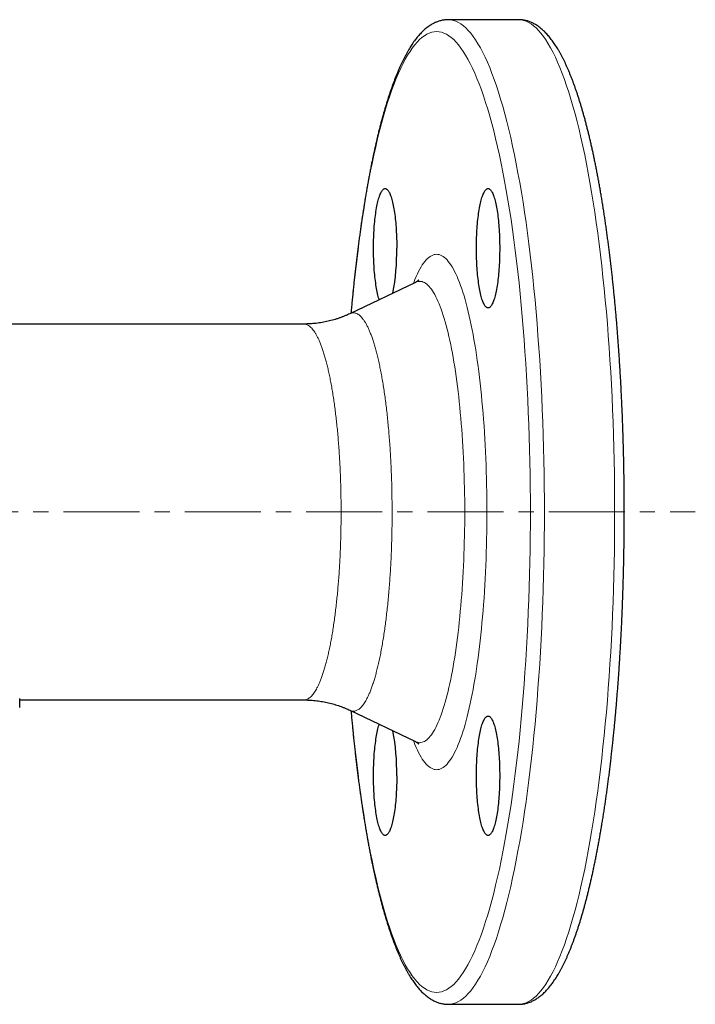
# Model space of a CAD drawing. Header units: millimetres. Extents: x 64 to 523, y 12 to 398.
# Tile 2 of 4: x 198 to 312, y 12 to 177. Entities that reach past the tile are written whole.
import ezdxf

# ---------------------------------------------------------------- set-up
doc = ezdxf.new("R2010")
doc.units = ezdxf.units.MM
doc.linetypes.add('CENTERX2', pattern=[20.32, 12.7, -2.54, 2.54, -2.54])
doc.layers.add('FORMAT', color=7, linetype='Continuous')

msp = doc.modelspace()

# ---------------------------------------------------------------- linework, layer by layer
at = {"color": 7, "linetype": 'Continuous', "lineweight": 25}
for p, q in [((282.06, 177.18), (270.29, 177.18)), ((264.8, 133.16), (253.79, 127.91)), ((246.1, 126.18), (112.72, 126.18)), ((246.1, 126.18), (246.1, 126.18)), ((198.49, 61.94), (198.49, 63.45)), ((198.49, 63.18), (246.1, 63.18)), ((253.79, 61.44), (264.8, 56.19)), ((270.29, 12.18), (282.06, 12.18))]:
    msp.add_line(p, q, dxfattribs=at)
at = {"color": 8, "linetype": 'Continuous', "lineweight": 18, "flags": 128}
for points in [[(270.29, 177.18), (270.29, 177.18), (270.71, 177.15), (271.13, 177.06), (271.55, 176.92), (271.97, 176.72), (272.39, 176.47), (272.81, 176.16), (273.22, 175.79), (273.63, 175.37), (274.05, 174.9), (274.45, 174.36), (274.86, 173.78), (275.26, 173.14), (275.66, 172.44), (276.06, 171.7), (276.45, 170.9), (276.83, 170.04), (277.22, 169.14), (277.6, 168.18), (277.97, 167.18), (278.34, 166.12), (278.7, 165.02), (279.05, 163.87), (279.4, 162.67), (279.75, 161.42), (280.09, 160.13), (280.42, 158.79), (280.74, 157.41), (281.06, 155.99), (281.37, 154.52), (281.67, 153.01), (281.96, 151.47), (282.25, 149.88), (282.53, 148.26), (282.8, 146.59), (283.06, 144.9), (283.31, 143.17), (283.55, 141.4), (283.79, 139.61), (284.01, 137.78), (284.23, 135.93), (284.43, 134.04), (284.63, 132.13), (284.82, 130.19), (284.99, 128.23), (285.16, 126.25), (285.31, 124.24), (285.46, 122.21), (285.6, 120.17), (285.72, 118.11), (285.83, 116.03), (285.94, 113.94), (286.03, 111.83), (286.11, 109.71), (286.18, 107.58), (286.25, 105.44), (286.29, 103.3), (286.33, 101.15), (286.36, 98.99), (286.38, 96.84), (286.38, 94.68)], [(282.06, 12.18), (282.48, 12.2), (282.9, 12.29), (283.32, 12.43), (283.74, 12.63), (284.16, 12.88), (284.58, 13.19), (284.99, 13.56), (285.4, 13.98), (285.81, 14.46), (286.22, 14.99), (286.63, 15.57), (287.03, 16.21), (287.43, 16.91), (287.83, 17.66), (288.22, 18.46), (288.6, 19.31), (288.99, 20.21), (289.36, 21.17), (289.74, 22.17), (290.11, 23.23), (290.47, 24.33), (290.82, 25.49), (291.17, 26.69), (291.52, 27.93), (291.86, 29.22), (292.19, 30.56), (292.51, 31.94), (292.83, 33.37), (293.14, 34.83), (293.44, 36.34), (293.73, 37.89), (294.02, 39.47), (294.3, 41.1), (294.57, 42.76), (294.83, 44.45), (295.08, 46.18), (295.32, 47.95), (295.56, 49.74), (295.78, 51.57), (296, 53.43), (296.2, 55.31), (296.4, 57.22), (296.58, 59.16), (296.76, 61.12), (296.93, 63.1), (297.08, 65.11), (297.23, 67.14), (297.36, 69.18), (297.49, 71.24), (297.6, 73.32), (297.71, 75.42), (297.8, 77.52), (297.88, 79.64), (297.95, 81.77), (298.01, 83.91), (298.06, 86.05), (298.1, 88.2), (298.13, 90.36), (298.15, 92.52), (298.15, 94.68), (298.15, 96.84), (298.13, 98.99), (298.1, 101.15), (298.06, 103.3), (298.01, 105.44), (297.95, 107.58), (297.88, 109.71), (297.8, 111.83), (297.71, 113.94), (297.6, 116.03), (297.49, 118.11), (297.36, 120.17), (297.23, 122.21), (297.08, 124.24), (296.93, 126.25), (296.76, 128.23), (296.58, 130.19), (296.4, 132.13), (296.2, 134.04), (296, 135.93), (295.78, 137.78), (295.56, 139.61), (295.32, 141.4), (295.08, 143.17), (294.83, 144.9), (294.57, 146.59), (294.3, 148.26), (294.02, 149.88), (293.73, 151.47), (293.44, 153.01), (293.14, 154.52), (292.83, 155.99), (292.51, 157.41), (292.19, 158.79), (291.86, 160.13), (291.52, 161.42), (291.17, 162.67), (290.82, 163.87), (290.47, 165.02), (290.11, 166.12), (289.74, 167.18), (289.36, 168.18), (288.99, 169.14), (288.6, 170.04), (288.22, 170.9), (287.83, 171.7), (287.43, 172.44), (287.03, 173.14), (286.63, 173.78), (286.22, 174.36), (285.81, 174.9), (285.4, 175.37), (284.99, 175.79), (284.58, 176.16), (284.16, 176.47), (283.74, 176.72), (283.32, 176.92), (282.9, 177.06), (282.48, 177.15), (282.06, 177.18)], [(284.03, 94.68), (284.03, 96.78), (284.01, 98.89), (283.98, 100.99), (283.95, 103.09), (283.9, 105.18), (283.84, 107.27), (283.77, 109.35), (283.69, 111.41), (283.6, 113.47), (283.5, 115.51), (283.38, 117.54), (283.26, 119.55), (283.13, 121.55), (282.99, 123.52), (282.84, 125.48), (282.67, 127.42), (282.5, 129.33), (282.32, 131.22), (282.13, 133.09), (281.93, 134.93), (281.72, 136.74), (281.5, 138.52), (281.27, 140.27), (281.03, 141.99), (280.79, 143.68), (280.53, 145.34), (280.27, 146.96), (280, 148.54), (279.72, 150.09), (279.43, 151.6), (279.14, 153.07), (278.84, 154.5), (278.53, 155.89), (278.21, 157.24), (277.89, 158.54), (277.56, 159.8), (277.22, 161.02), (276.88, 162.19), (276.53, 163.31), (276.18, 164.39), (275.82, 165.42), (275.46, 166.4), (275.09, 167.33), (274.71, 168.22), (274.34, 169.05), (273.95, 169.83), (273.57, 170.56), (273.18, 171.24), (272.79, 171.86), (272.39, 172.43), (271.99, 172.95), (271.59, 173.42), (271.19, 173.83), (270.78, 174.18), (270.38, 174.49), (269.97, 174.73), (269.56, 174.93), (269.15, 175.07), (268.74, 175.15), (268.33, 175.18), (267.92, 175.15), (267.5, 175.07), (267.09, 174.93), (266.68, 174.73), (266.28, 174.49), (265.87, 174.18), (265.46, 173.83), (265.06, 173.42), (264.66, 172.95), (264.26, 172.43), (263.87, 171.86), (263.47, 171.24), (263.08, 170.56), (262.7, 169.83), (262.32, 169.05), (261.94, 168.22), (261.57, 167.33), (261.2, 166.4), (260.83, 165.42), (260.47, 164.39), (260.12, 163.31), (259.77, 162.19), (259.43, 161.02), (259.1, 159.8), (258.77, 158.54), (258.44, 157.24), (258.13, 155.89), (257.82, 154.5), (257.52, 153.07), (257.22, 151.6), (256.93, 150.09), (256.66, 148.54), (256.38, 146.96), (256.12, 145.34), (255.87, 143.68), (255.62, 141.99), (255.38, 140.27), (255.16, 138.52), (254.94, 136.74), (254.73, 134.93), (254.52, 133.09), (254.33, 131.22), (254.15, 129.33), (254.03, 128.02)], [(264.44, 132.99), (264.5, 133.15), (264.7, 133.65), (264.9, 134.13), (265.1, 134.57), (265.31, 134.99), (265.51, 135.38), (265.72, 135.75), (265.93, 136.08), (266.15, 136.39), (266.36, 136.67), (266.57, 136.92), (266.79, 137.14), (267.01, 137.33), (267.23, 137.49), (267.45, 137.62), (267.67, 137.73), (267.89, 137.8), (268.11, 137.85), (268.33, 137.86), (268.55, 137.85), (268.77, 137.8), (268.99, 137.73), (269.21, 137.62), (269.43, 137.49), (269.64, 137.33), (269.86, 137.14), (270.08, 136.92), (270.29, 136.67), (270.51, 136.39), (270.72, 136.08), (270.93, 135.75), (271.14, 135.38), (271.35, 134.99), (271.55, 134.57), (271.75, 134.13), (271.95, 133.65), (272.15, 133.15), (272.35, 132.63), (272.54, 132.08), (272.73, 131.5), (272.92, 130.89), (273.1, 130.27), (273.28, 129.61), (273.46, 128.94), (273.63, 128.24), (273.8, 127.51), (273.96, 126.77), (274.13, 126), (274.28, 125.21), (274.44, 124.4), (274.59, 123.57), (274.73, 122.72), (274.87, 121.85), (275.01, 120.97), (275.14, 120.06), (275.27, 119.14), (275.39, 118.2), (275.51, 117.24), (275.62, 116.27), (275.73, 115.28), (275.83, 114.28), (275.93, 113.27), (276.02, 112.24), (276.11, 111.2), (276.19, 110.15), (276.27, 109.09), (276.34, 108.02), (276.4, 106.94), (276.46, 105.85), (276.52, 104.76), (276.57, 103.65), (276.61, 102.55), (276.65, 101.43), (276.68, 100.31), (276.71, 99.19), (276.73, 98.06), (276.74, 96.94), (276.75, 95.81), (276.75, 94.68)], [(273.04, 94.68), (273.03, 95.69), (273.03, 96.7), (273.01, 97.71), (272.99, 98.72), (272.97, 99.72), (272.94, 100.72), (272.91, 101.72), (272.87, 102.71), (272.83, 103.7), (272.78, 104.68), (272.73, 105.65), (272.67, 106.62), (272.6, 107.58), (272.54, 108.53), (272.46, 109.47), (272.38, 110.4), (272.3, 111.32), (272.21, 112.22), (272.12, 113.12), (272.03, 114), (271.92, 114.87), (271.82, 115.73), (271.71, 116.57), (271.6, 117.4), (271.48, 118.21), (271.36, 119), (271.23, 119.78), (271.1, 120.54), (270.97, 121.28), (270.83, 122.01), (270.69, 122.71), (270.54, 123.4), (270.39, 124.07), (270.24, 124.72), (270.09, 125.34), (269.93, 125.95), (269.77, 126.53), (269.6, 127.09), (269.44, 127.63), (269.27, 128.15), (269.09, 128.65), (268.92, 129.12), (268.74, 129.56), (268.56, 129.99), (268.38, 130.39), (268.2, 130.76), (268.01, 131.11), (267.83, 131.44), (267.64, 131.74), (267.45, 132.01), (267.26, 132.26), (267.06, 132.49), (266.87, 132.68), (266.67, 132.85), (266.48, 133), (266.28, 133.12), (266.09, 133.21), (265.89, 133.28), (265.69, 133.32), (265.5, 133.33), (265.3, 133.32), (265.1, 133.28), (264.9, 133.21), (264.8, 133.16)], [(254.03, 61.33), (254.15, 60.02), (254.33, 58.13), (254.52, 56.26), (254.73, 54.43), (254.94, 52.61), (255.16, 50.83), (255.38, 49.08), (255.62, 47.36), (255.87, 45.67), (256.12, 44.02), (256.38, 42.4), (256.66, 40.81), (256.93, 39.26), (257.22, 37.75), (257.52, 36.28), (257.82, 34.85), (258.13, 33.46), (258.44, 32.12), (258.77, 30.81), (259.1, 29.55), (259.43, 28.33), (259.77, 27.16), (260.12, 26.04), (260.47, 24.96), (260.83, 23.93), (261.2, 22.95), (261.57, 22.02), (261.94, 21.14), (262.32, 20.3), (262.7, 19.52), (263.08, 18.79), (263.47, 18.12), (263.87, 17.49), (264.26, 16.92), (264.66, 16.4), (265.06, 15.94), (265.46, 15.52), (265.87, 15.17), (266.28, 14.86), (266.68, 14.62), (267.09, 14.42), (267.5, 14.29), (267.92, 14.2), (268.33, 14.18), (268.74, 14.2), (269.15, 14.29), (269.56, 14.42), (269.97, 14.62), (270.38, 14.86), (270.78, 15.17), (271.19, 15.52), (271.59, 15.94), (271.99, 16.4), (272.39, 16.92), (272.79, 17.49), (273.18, 18.12), (273.57, 18.79), (273.95, 19.52), (274.34, 20.3), (274.71, 21.14), (275.09, 22.02), (275.46, 22.95), (275.82, 23.93), (276.18, 24.96), (276.53, 26.04), (276.88, 27.16), (277.22, 28.33), (277.56, 29.55), (277.89, 30.81), (278.21, 32.12), (278.53, 33.46), (278.84, 34.85), (279.14, 36.28), (279.43, 37.75), (279.72, 39.26), (280, 40.81), (280.27, 42.4), (280.53, 44.02), (280.79, 45.67), (281.03, 47.36), (281.27, 49.08), (281.5, 50.83), (281.72, 52.61), (281.93, 54.43), (282.13, 56.26), (282.32, 58.13), (282.5, 60.02), (282.67, 61.93), (282.84, 63.87), (282.99, 65.83), (283.13, 67.8), (283.26, 69.8), (283.38, 71.81), (283.5, 73.84), (283.6, 75.88), (283.69, 77.94), (283.77, 80.01), (283.84, 82.08), (283.9, 84.17), (283.95, 86.26), (283.98, 88.36), (284.01, 90.46), (284.03, 92.57), (284.03, 94.68)], [(276.75, 94.68), (276.75, 93.55), (276.74, 92.42), (276.73, 91.29), (276.71, 90.16), (276.68, 89.04), (276.65, 87.92), (276.61, 86.81), (276.57, 85.7), (276.52, 84.59), (276.46, 83.5), (276.4, 82.41), (276.34, 81.33), (276.27, 80.26), (276.19, 79.2), (276.11, 78.15), (276.02, 77.11), (275.93, 76.08), (275.83, 75.07), (275.73, 74.07), (275.62, 73.08), (275.51, 72.11), (275.39, 71.16), (275.27, 70.22), (275.14, 69.29), (275.01, 68.39), (274.87, 67.5), (274.73, 66.63), (274.59, 65.78), (274.44, 64.95), (274.28, 64.14), (274.13, 63.35), (273.96, 62.58), (273.8, 61.84), (273.63, 61.11), (273.46, 60.41), (273.28, 59.74), (273.1, 59.09), (272.92, 58.46), (272.73, 57.85), (272.54, 57.28), (272.35, 56.72), (272.15, 56.2), (271.95, 55.7), (271.75, 55.22), (271.55, 54.78), (271.35, 54.36), (271.14, 53.97), (270.93, 53.6), (270.72, 53.27), (270.51, 52.96), (270.29, 52.68), (270.08, 52.43), (269.86, 52.21), (269.64, 52.02), (269.43, 51.86), (269.21, 51.73), (268.99, 51.62), (268.77, 51.55), (268.55, 51.51), (268.33, 51.49), (268.11, 51.51), (267.89, 51.55), (267.67, 51.62), (267.45, 51.73), (267.23, 51.86), (267.01, 52.02), (266.79, 52.21), (266.57, 52.43), (266.36, 52.68), (266.15, 52.96), (265.93, 53.27), (265.72, 53.6), (265.51, 53.97), (265.31, 54.36), (265.1, 54.78), (264.9, 55.22), (264.7, 55.7), (264.5, 56.2), (264.44, 56.36)], [(264.8, 56.19), (264.9, 56.14), (265.1, 56.08), (265.3, 56.04), (265.5, 56.02), (265.69, 56.04), (265.89, 56.08), (266.09, 56.14), (266.28, 56.23), (266.48, 56.35), (266.67, 56.5), (266.87, 56.67), (267.06, 56.87), (267.26, 57.09), (267.45, 57.34), (267.64, 57.61), (267.83, 57.91), (268.01, 58.24), (268.2, 58.59), (268.38, 58.96), (268.56, 59.36), (268.74, 59.79), (268.92, 60.24), (269.09, 60.71), (269.27, 61.2), (269.44, 61.72), (269.6, 62.26), (269.77, 62.82), (269.93, 63.4), (270.09, 64.01), (270.24, 64.64), (270.39, 65.28), (270.54, 65.95), (270.69, 66.64), (270.83, 67.34), (270.97, 68.07), (271.1, 68.81), (271.23, 69.57), (271.36, 70.35), (271.48, 71.14), (271.6, 71.96), (271.71, 72.78), (271.82, 73.62), (271.92, 74.48), (272.03, 75.35), (272.12, 76.23), (272.21, 77.13), (272.3, 78.04), (272.38, 78.95), (272.46, 79.88), (272.54, 80.82), (272.6, 81.77), (272.67, 82.73), (272.73, 83.7), (272.78, 84.67), (272.83, 85.65), (272.87, 86.64), (272.91, 87.63), (272.94, 88.63), (272.97, 89.63), (272.99, 90.64), (273.01, 91.64), (273.03, 92.65), (273.03, 93.66), (273.04, 94.68)], [(286.38, 94.68), (286.38, 92.52), (286.36, 90.36), (286.33, 88.2), (286.29, 86.05), (286.25, 83.91), (286.18, 81.77), (286.11, 79.64), (286.03, 77.52), (285.94, 75.42), (285.83, 73.32), (285.72, 71.24), (285.6, 69.18), (285.46, 67.14), (285.31, 65.11), (285.16, 63.1), (284.99, 61.12), (284.82, 59.16), (284.63, 57.22), (284.43, 55.31), (284.23, 53.43), (284.01, 51.57), (283.79, 49.74), (283.55, 47.95), (283.31, 46.18), (283.06, 44.45), (282.8, 42.76), (282.53, 41.1), (282.25, 39.47), (281.96, 37.89), (281.67, 36.34), (281.37, 34.83), (281.06, 33.37), (280.74, 31.94), (280.42, 30.56), (280.09, 29.22), (279.75, 27.93), (279.4, 26.69), (279.05, 25.49), (278.7, 24.33), (278.34, 23.23), (277.97, 22.17), (277.6, 21.17), (277.22, 20.21), (276.83, 19.31), (276.45, 18.46), (276.06, 17.66), (275.66, 16.91), (275.26, 16.21), (274.86, 15.57), (274.45, 14.99), (274.05, 14.46), (273.63, 13.98), (273.22, 13.56), (272.81, 13.19), (272.39, 12.88), (271.97, 12.63), (271.55, 12.43), (271.13, 12.29), (270.71, 12.2), (270.29, 12.18)]]:
    msp.add_lwpolyline(points, dxfattribs=at)
at = {"color": 7, "linetype": 'Continuous', "lineweight": 25, "flags": 128}
for points in [[(258.71, 130.26), (258.68, 130.35), (258.62, 130.56), (258.55, 130.79), (258.49, 131.03), (258.43, 131.29), (258.37, 131.56), (258.32, 131.83), (258.26, 132.12), (258.21, 132.43), (258.16, 132.74), (258.12, 133.06), (258.07, 133.39), (258.03, 133.73), (257.99, 134.07), (257.96, 134.43), (257.92, 134.79), (257.89, 135.16), (257.87, 135.53), (257.84, 135.91), (257.82, 136.3), (257.8, 136.69), (257.79, 137.08), (257.77, 137.47), (257.76, 137.87), (257.76, 138.27), (257.75, 138.67), (257.75, 139.07), (257.76, 139.47), (257.76, 139.87), (257.77, 140.27), (257.79, 140.66), (257.8, 141.05), (257.82, 141.44), (257.84, 141.83), (257.87, 142.21), (257.89, 142.58), (257.92, 142.95), (257.96, 143.31), (257.99, 143.67), (258.03, 144.01), (258.07, 144.35), (258.12, 144.68), (258.16, 145), (258.21, 145.31), (258.26, 145.62), (258.32, 145.91), (258.37, 146.18), (258.43, 146.45), (258.49, 146.71), (258.55, 146.95), (258.62, 147.18), (258.68, 147.39), (258.75, 147.6), (258.82, 147.78), (258.89, 147.96), (258.96, 148.12), (259.04, 148.26), (259.11, 148.39), (259.18, 148.51), (259.26, 148.61), (259.34, 148.69), (259.41, 148.76), (259.49, 148.81), (259.57, 148.85), (259.65, 148.87), (259.72, 148.87), (259.8, 148.86), (259.88, 148.83), (259.96, 148.79), (260.03, 148.73), (260.11, 148.65), (260.19, 148.56), (260.26, 148.45), (260.34, 148.33), (260.41, 148.19), (260.48, 148.04), (260.55, 147.87), (260.62, 147.69), (260.69, 147.5), (260.76, 147.29), (260.82, 147.06), (260.89, 146.83), (260.95, 146.58), (261.01, 146.32), (261.06, 146.05), (261.12, 145.76), (261.17, 145.47), (261.22, 145.16), (261.27, 144.84), (261.31, 144.52), (261.36, 144.18), (261.4, 143.84), (261.43, 143.49), (261.47, 143.13), (261.5, 142.77), (261.53, 142.39), (261.56, 142.02), (261.58, 141.64), (261.6, 141.25), (261.62, 140.86), (261.63, 140.46), (261.64, 140.07), (261.65, 139.67), (261.65, 139.27), (261.66, 138.87), (261.66, 138.87)], [(278.9, 138.87), (278.9, 138.47), (278.89, 138.07), (278.89, 137.67), (278.87, 137.28), (278.86, 136.88), (278.84, 136.49), (278.82, 136.11), (278.8, 135.72), (278.77, 135.35), (278.75, 134.97), (278.71, 134.61), (278.68, 134.25), (278.64, 133.9), (278.6, 133.56), (278.56, 133.22), (278.51, 132.9), (278.46, 132.58), (278.41, 132.27), (278.36, 131.98), (278.31, 131.69), (278.25, 131.42), (278.19, 131.16), (278.13, 130.91), (278.07, 130.68), (278, 130.45), (277.94, 130.24), (277.87, 130.05), (277.8, 129.87), (277.73, 129.7), (277.65, 129.55), (277.58, 129.41), (277.51, 129.29), (277.43, 129.18), (277.36, 129.09), (277.28, 129.01), (277.2, 128.95), (277.12, 128.91), (277.05, 128.88), (276.97, 128.87), (276.89, 128.87), (276.81, 128.89), (276.73, 128.93), (276.66, 128.98), (276.58, 129.05), (276.5, 129.13), (276.43, 129.23), (276.35, 129.35), (276.28, 129.48), (276.21, 129.62), (276.13, 129.78), (276.06, 129.96), (276, 130.14), (275.93, 130.35), (275.86, 130.56), (275.8, 130.79), (275.74, 131.03), (275.68, 131.29), (275.62, 131.56), (275.56, 131.83), (275.51, 132.12), (275.46, 132.43), (275.41, 132.74), (275.36, 133.06), (275.32, 133.39), (275.28, 133.73), (275.24, 134.07), (275.2, 134.43), (275.17, 134.79), (275.14, 135.16), (275.11, 135.53), (275.08, 135.91), (275.06, 136.3), (275.04, 136.69), (275.03, 137.08), (275.02, 137.47), (275.01, 137.87), (275, 138.27), (275, 138.67), (275, 139.07), (275, 139.47), (275.01, 139.87), (275.02, 140.27), (275.03, 140.66), (275.04, 141.05), (275.06, 141.44), (275.08, 141.83), (275.11, 142.21), (275.14, 142.58), (275.17, 142.95), (275.2, 143.31), (275.24, 143.67), (275.28, 144.01), (275.32, 144.35), (275.36, 144.68), (275.41, 145), (275.46, 145.31), (275.51, 145.62), (275.56, 145.91), (275.62, 146.18), (275.68, 146.45), (275.74, 146.71), (275.8, 146.95), (275.86, 147.18), (275.93, 147.39), (276, 147.6), (276.06, 147.78), (276.13, 147.96), (276.21, 148.12), (276.28, 148.26), (276.35, 148.39), (276.43, 148.51), (276.5, 148.61), (276.58, 148.69), (276.66, 148.76), (276.73, 148.81), (276.81, 148.85), (276.89, 148.87), (276.97, 148.87), (277.05, 148.86), (277.12, 148.83), (277.2, 148.79), (277.28, 148.73), (277.36, 148.65), (277.43, 148.56), (277.51, 148.45), (277.58, 148.33), (277.65, 148.19), (277.73, 148.04), (277.8, 147.87), (277.87, 147.69), (277.94, 147.5), (278, 147.29), (278.07, 147.06), (278.13, 146.83), (278.19, 146.58), (278.25, 146.32), (278.31, 146.05), (278.36, 145.76), (278.41, 145.47), (278.46, 145.16), (278.51, 144.84), (278.56, 144.52), (278.6, 144.18), (278.64, 143.84), (278.68, 143.49), (278.71, 143.13), (278.75, 142.77), (278.77, 142.39), (278.8, 142.02), (278.82, 141.64), (278.84, 141.25), (278.86, 140.86), (278.87, 140.46), (278.89, 140.07), (278.89, 139.67), (278.9, 139.27), (278.9, 138.87)], [(278.9, 50.48), (278.9, 50.08), (278.89, 49.68), (278.89, 49.28), (278.87, 48.89), (278.86, 48.49), (278.84, 48.1), (278.82, 47.72), (278.8, 47.33), (278.77, 46.96), (278.75, 46.59), (278.71, 46.22), (278.68, 45.86), (278.64, 45.51), (278.6, 45.17), (278.56, 44.83), (278.51, 44.51), (278.46, 44.19), (278.41, 43.89), (278.36, 43.59), (278.31, 43.31), (278.25, 43.03), (278.19, 42.77), (278.13, 42.52), (278.07, 42.29), (278, 42.06), (277.94, 41.86), (277.87, 41.66), (277.8, 41.48), (277.73, 41.31), (277.65, 41.16), (277.58, 41.02), (277.51, 40.9), (277.43, 40.79), (277.36, 40.7), (277.28, 40.63), (277.2, 40.57), (277.12, 40.52), (277.05, 40.49), (276.97, 40.48), (276.89, 40.49), (276.81, 40.51), (276.73, 40.54), (276.66, 40.59), (276.58, 40.66), (276.5, 40.75), (276.43, 40.84), (276.35, 40.96), (276.28, 41.09), (276.21, 41.23), (276.13, 41.39), (276.06, 41.57), (276, 41.76), (275.93, 41.96), (275.86, 42.17), (275.8, 42.4), (275.74, 42.65), (275.68, 42.9), (275.62, 43.17), (275.56, 43.45), (275.51, 43.74), (275.46, 44.04), (275.41, 44.35), (275.36, 44.67), (275.32, 45), (275.28, 45.34), (275.24, 45.69), (275.2, 46.04), (275.17, 46.4), (275.14, 46.77), (275.11, 47.15), (275.08, 47.53), (275.06, 47.91), (275.04, 48.3), (275.03, 48.69), (275.02, 49.09), (275.01, 49.48), (275, 49.88), (275, 50.28), (275, 50.68), (275, 51.08), (275.01, 51.48), (275.02, 51.88), (275.03, 52.27), (275.04, 52.67), (275.06, 53.05), (275.08, 53.44), (275.11, 53.82), (275.14, 54.19), (275.17, 54.56), (275.2, 54.92), (275.24, 55.28), (275.28, 55.63), (275.32, 55.96), (275.36, 56.29), (275.41, 56.62), (275.46, 56.93), (275.51, 57.23), (275.56, 57.52), (275.62, 57.8), (275.68, 58.06), (275.74, 58.32), (275.8, 58.56), (275.86, 58.79), (275.93, 59.01), (276, 59.21), (276.06, 59.4), (276.13, 59.57), (276.21, 59.73), (276.28, 59.87), (276.35, 60), (276.43, 60.12), (276.5, 60.22), (276.58, 60.3), (276.66, 60.37), (276.73, 60.42), (276.81, 60.46), (276.89, 60.48), (276.97, 60.48), (277.05, 60.47), (277.12, 60.44), (277.2, 60.4), (277.28, 60.34), (277.36, 60.26), (277.43, 60.17), (277.51, 60.06), (277.58, 59.94), (277.65, 59.8), (277.73, 59.65), (277.8, 59.49), (277.87, 59.3), (277.94, 59.11), (278, 58.9), (278.07, 58.68), (278.13, 58.44), (278.19, 58.19), (278.25, 57.93), (278.31, 57.66), (278.36, 57.37), (278.41, 57.08), (278.46, 56.77), (278.51, 56.46), (278.56, 56.13), (278.6, 55.8), (278.64, 55.45), (278.68, 55.1), (278.71, 54.74), (278.75, 54.38), (278.77, 54.01), (278.8, 53.63), (278.82, 53.25), (278.84, 52.86), (278.86, 52.47), (278.87, 52.08), (278.89, 51.68), (278.89, 51.28), (278.9, 50.88), (278.9, 50.48)], [(261.66, 50.48), (261.65, 50.08), (261.65, 49.68), (261.64, 49.28), (261.63, 48.89), (261.62, 48.49), (261.6, 48.1), (261.58, 47.72), (261.56, 47.33), (261.53, 46.96), (261.5, 46.59), (261.47, 46.22), (261.43, 45.86), (261.4, 45.51), (261.36, 45.17), (261.31, 44.83), (261.27, 44.51), (261.22, 44.19), (261.17, 43.89), (261.12, 43.59), (261.06, 43.31), (261.01, 43.03), (260.95, 42.77), (260.89, 42.52), (260.82, 42.29), (260.76, 42.06), (260.69, 41.86), (260.62, 41.66), (260.55, 41.48), (260.48, 41.31), (260.41, 41.16), (260.34, 41.02), (260.26, 40.9), (260.19, 40.79), (260.11, 40.7), (260.03, 40.63), (259.96, 40.57), (259.88, 40.52), (259.8, 40.49), (259.72, 40.48), (259.65, 40.49), (259.57, 40.51), (259.49, 40.54), (259.41, 40.59), (259.34, 40.66), (259.26, 40.75), (259.18, 40.84), (259.11, 40.96), (259.04, 41.09), (258.96, 41.23), (258.89, 41.39), (258.82, 41.57), (258.75, 41.76), (258.68, 41.96), (258.62, 42.17), (258.55, 42.4), (258.49, 42.65), (258.43, 42.9), (258.37, 43.17), (258.32, 43.45), (258.26, 43.74), (258.21, 44.04), (258.16, 44.35), (258.12, 44.67), (258.07, 45), (258.03, 45.34), (257.99, 45.69), (257.96, 46.04), (257.92, 46.4), (257.89, 46.77), (257.87, 47.15), (257.84, 47.53), (257.82, 47.91), (257.8, 48.3), (257.79, 48.69), (257.77, 49.09), (257.76, 49.48), (257.76, 49.88), (257.75, 50.28), (257.75, 50.68), (257.76, 51.08), (257.76, 51.48), (257.77, 51.88), (257.79, 52.27), (257.8, 52.67), (257.82, 53.05), (257.84, 53.44), (257.87, 53.82), (257.89, 54.19), (257.92, 54.56), (257.96, 54.92), (257.99, 55.28), (258.03, 55.63), (258.07, 55.96), (258.12, 56.29), (258.16, 56.62), (258.21, 56.93), (258.26, 57.23), (258.32, 57.52), (258.37, 57.8), (258.43, 58.06), (258.49, 58.32), (258.55, 58.56), (258.62, 58.79), (258.68, 59.01), (258.71, 59.09)]]:
    msp.add_lwpolyline(points, dxfattribs=at)
at = {"color": 7, "linetype": 'Continuous', "lineweight": 25}
for centre, start, end in [((224.99, 138.32), 349.0303, 0.8547), ((224.99, 51.03), 359.1453, 10.9697)]:
    msp.add_arc(centre, 36.67, start, end, dxfattribs=at)
for points, knots in [([(270.29, 177.17), (270.26, 177.17), (270.13, 177.18), (269.92, 177.16), (269.65, 177.14), (269.38, 177.1), (269.12, 177.04), (268.85, 176.97), (268.58, 176.89), (268.32, 176.79), (268.06, 176.68), (267.8, 176.55), (267.54, 176.41), (267.28, 176.25), (267.02, 176.08), (266.76, 175.89), (266.5, 175.68), (266.24, 175.46), (265.98, 175.22), (265.73, 174.96), (265.47, 174.69), (265.22, 174.4), (264.97, 174.1), (264.73, 173.78), (264.48, 173.44), (264.24, 173.09), (264.01, 172.73), (263.77, 172.36), (263.54, 171.97), (263.32, 171.57), (263.09, 171.15), (262.87, 170.73), (262.65, 170.29), (262.44, 169.84), (262.23, 169.38), (262.02, 168.9), (261.81, 168.42), (261.6, 167.92), (261.4, 167.41), (261.2, 166.88), (261, 166.35), (260.81, 165.8), (260.61, 165.25), (260.42, 164.68), (260.23, 164.1), (260.05, 163.51), (259.86, 162.9), (259.68, 162.29), (259.5, 161.66), (259.32, 161.02), (259.14, 160.38), (258.96, 159.72), (258.79, 159.05), (258.62, 158.37), (258.45, 157.67), (258.29, 156.97), (258.12, 156.26), (257.96, 155.53), (257.8, 154.8), (257.64, 154.06), (257.48, 153.3), (257.33, 152.54), (257.18, 151.76), (257.03, 150.98), (256.88, 150.19), (256.73, 149.38), (256.59, 148.57), (256.45, 147.75), (256.31, 146.92), (256.18, 146.08), (256.04, 145.23), (255.91, 144.37), (255.78, 143.51), (255.65, 142.63), (255.53, 141.75), (255.41, 140.86), (255.29, 139.96), (255.17, 139.05), (255.05, 138.14), (254.94, 137.22), (254.83, 136.29), (254.72, 135.35), (254.62, 134.41), (254.51, 133.45), (254.41, 132.5), (254.32, 131.53), (254.22, 130.56), (254.13, 129.59), (254.05, 128.73), (254, 128.2), (253.98, 128)], [0, 0, 0, 0, 0.003339, 0.012607, 0.021881, 0.031184, 0.040543, 0.049983, 0.059529, 0.069207, 0.079039, 0.089047, 0.099252, 0.109669, 0.120311, 0.131184, 0.142289, 0.153618, 0.165157, 0.176884, 0.188773, 0.200794, 0.212917, 0.225113, 0.237357, 0.249627, 0.261904, 0.274173, 0.286424, 0.298653, 0.310854, 0.323026, 0.335169, 0.347281, 0.359363, 0.371417, 0.383444, 0.395444, 0.407419, 0.419371, 0.431301, 0.443211, 0.455101, 0.466973, 0.478829, 0.490668, 0.502493, 0.514304, 0.526103, 0.537889, 0.549664, 0.561428, 0.573183, 0.584929, 0.596665, 0.608394, 0.620115, 0.631829, 0.643536, 0.655237, 0.666932, 0.678622, 0.690306, 0.701985, 0.713659, 0.725329, 0.736995, 0.748657, 0.760315, 0.77197, 0.783621, 0.795269, 0.806914, 0.818556, 0.830196, 0.841833, 0.853467, 0.865099, 0.876729, 0.888357, 0.899983, 0.911607, 0.923229, 0.93485, 0.946469, 0.958086, 0.969702, 0.981317, 0.99293, 1, 1, 1, 1]), ([(282.06, 12.18), (282.09, 12.18), (282.21, 12.18), (282.43, 12.19), (282.69, 12.21), (282.96, 12.25), (283.23, 12.31), (283.5, 12.38), (283.76, 12.46), (284.02, 12.56), (284.29, 12.67), (284.55, 12.8), (284.81, 12.94), (285.07, 13.1), (285.33, 13.28), (285.59, 13.47), (285.85, 13.67), (286.11, 13.89), (286.36, 14.13), (286.62, 14.39), (286.87, 14.66), (287.12, 14.95), (287.37, 15.26), (287.62, 15.58), (287.86, 15.91), (288.1, 16.26), (288.34, 16.62), (288.57, 17), (288.8, 17.38), (289.03, 17.78), (289.25, 18.2), (289.47, 18.62), (289.69, 19.06), (289.91, 19.51), (290.12, 19.98), (290.33, 20.45), (290.54, 20.94), (290.74, 21.44), (290.94, 21.95), (291.14, 22.47), (291.34, 23), (291.54, 23.55), (291.73, 24.1), (291.92, 24.67), (292.11, 25.25), (292.3, 25.85), (292.49, 26.45), (292.67, 27.06), (292.85, 27.69), (293.03, 28.33), (293.21, 28.98), (293.38, 29.63), (293.55, 30.31), (293.72, 30.99), (293.89, 31.68), (294.06, 32.38), (294.22, 33.09), (294.39, 33.82), (294.55, 34.55), (294.71, 35.3), (294.86, 36.05), (295.02, 36.81), (295.17, 37.59), (295.32, 38.37), (295.47, 39.17), (295.61, 39.97), (295.75, 40.78), (295.9, 41.6), (296.03, 42.43), (296.17, 43.27), (296.3, 44.12), (296.44, 44.98), (296.57, 45.85), (296.69, 46.72), (296.82, 47.6), (296.94, 48.49), (297.06, 49.39), (297.18, 50.3), (297.29, 51.21), (297.41, 52.14), (297.52, 53.07), (297.62, 54), (297.73, 54.95), (297.83, 55.9), (297.93, 56.85), (298.03, 57.82), (298.13, 58.79), (298.22, 59.77), (298.31, 60.75), (298.4, 61.74), (298.48, 62.73), (298.56, 63.73), (298.64, 64.74), (298.72, 65.75), (298.79, 66.76), (298.87, 67.78), (298.93, 68.81), (299, 69.84), (299.06, 70.87), (299.12, 71.91), (299.18, 72.95), (299.24, 74), (299.29, 75.05), (299.34, 76.1), (299.39, 77.16), (299.43, 78.22), (299.47, 79.28), (299.51, 80.34), (299.55, 81.41), (299.58, 82.48), (299.61, 83.55), (299.64, 84.63), (299.67, 85.7), (299.69, 86.78), (299.71, 87.86), (299.72, 88.94), (299.74, 90.02), (299.75, 91.1), (299.76, 92.18), (299.76, 93.26), (299.76, 94.35), (299.76, 95.43), (299.76, 96.51), (299.75, 97.6), (299.74, 98.68), (299.73, 99.76), (299.72, 100.84), (299.7, 101.92), (299.68, 103), (299.66, 104.07), (299.63, 105.15), (299.6, 106.22), (299.57, 107.29), (299.54, 108.36), (299.5, 109.43), (299.46, 110.49), (299.42, 111.55), (299.37, 112.61), (299.32, 113.66), (299.27, 114.72), (299.22, 115.76), (299.16, 116.81), (299.1, 117.85), (299.04, 118.89), (298.97, 119.92), (298.91, 120.95), (298.84, 121.97), (298.76, 122.99), (298.69, 124), (298.61, 125.01), (298.53, 126.01), (298.45, 127.01), (298.36, 128), (298.27, 128.99), (298.18, 129.97), (298.09, 130.94), (297.99, 131.91), (297.89, 132.87), (297.79, 133.83), (297.69, 134.77), (297.58, 135.72), (297.47, 136.65), (297.36, 137.58), (297.25, 138.49), (297.13, 139.41), (297.01, 140.31), (296.89, 141.2), (296.77, 142.09), (296.64, 142.97), (296.52, 143.84), (296.39, 144.7), (296.25, 145.56), (296.12, 146.4), (295.98, 147.24), (295.84, 148.07), (295.7, 148.88), (295.56, 149.69), (295.41, 150.49), (295.26, 151.28), (295.11, 152.06), (294.96, 152.83), (294.8, 153.59), (294.65, 154.34), (294.49, 155.08), (294.33, 155.81), (294.16, 156.53), (294, 157.24), (293.83, 157.93), (293.66, 158.62), (293.49, 159.3), (293.32, 159.96), (293.14, 160.62), (292.96, 161.26), (292.78, 161.89), (292.6, 162.51), (292.42, 163.12), (292.23, 163.72), (292.05, 164.31), (291.86, 164.88), (291.66, 165.45), (291.47, 166), (291.27, 166.54), (291.08, 167.07), (290.88, 167.58), (290.67, 168.09), (290.47, 168.58), (290.26, 169.06), (290.05, 169.53), (289.84, 169.99), (289.62, 170.43), (289.4, 170.86), (289.18, 171.28), (288.96, 171.69), (288.73, 172.09), (288.5, 172.47), (288.27, 172.84), (288.03, 173.2), (287.79, 173.54), (287.54, 173.88), (287.29, 174.19), (287.04, 174.5), (286.78, 174.79), (286.52, 175.06), (286.26, 175.32), (285.99, 175.56), (285.73, 175.78), (285.46, 175.99), (285.19, 176.18), (284.91, 176.35), (284.64, 176.5), (284.37, 176.64), (284.09, 176.76), (283.82, 176.87), (283.55, 176.96), (283.27, 177.03), (283, 177.09), (282.73, 177.13), (282.46, 177.16), (282.23, 177.18), (282.1, 177.17), (282.06, 177.17)], [0, 0, 0, 0, 0.001233, 0.004622, 0.008012, 0.011413, 0.014834, 0.018285, 0.021776, 0.025313, 0.028908, 0.032567, 0.036297, 0.040106, 0.043996, 0.047971, 0.052031, 0.056173, 0.060391, 0.064678, 0.069024, 0.073419, 0.077851, 0.08231, 0.086786, 0.091271, 0.09576, 0.100245, 0.104724, 0.109194, 0.113655, 0.118105, 0.122544, 0.126972, 0.131389, 0.135796, 0.140192, 0.144579, 0.148957, 0.153327, 0.157688, 0.162042, 0.166389, 0.170729, 0.175063, 0.179392, 0.183714, 0.188032, 0.192346, 0.196654, 0.200959, 0.20526, 0.209557, 0.213851, 0.218142, 0.22243, 0.226715, 0.230997, 0.235277, 0.239555, 0.24383, 0.248104, 0.252375, 0.256645, 0.260913, 0.265179, 0.269444, 0.273707, 0.277969, 0.28223, 0.286489, 0.290748, 0.295005, 0.299261, 0.303516, 0.30777, 0.312024, 0.316276, 0.320528, 0.324779, 0.329029, 0.333279, 0.337527, 0.341776, 0.346023, 0.35027, 0.354517, 0.358763, 0.363009, 0.367254, 0.371498, 0.375743, 0.379987, 0.38423, 0.388473, 0.392716, 0.396959, 0.401201, 0.405443, 0.409684, 0.413926, 0.418167, 0.422408, 0.426649, 0.430889, 0.43513, 0.43937, 0.44361, 0.44785, 0.452089, 0.456329, 0.460569, 0.464808, 0.469047, 0.473287, 0.477526, 0.481765, 0.486004, 0.490243, 0.494482, 0.498721, 0.50296, 0.507199, 0.511438, 0.515677, 0.519916, 0.524155, 0.528394, 0.532633, 0.536873, 0.541112, 0.545351, 0.549591, 0.553831, 0.55807, 0.56231, 0.56655, 0.57079, 0.575031, 0.579271, 0.583512, 0.587753, 0.591994, 0.596236, 0.600477, 0.604719, 0.608962, 0.613204, 0.617447, 0.62169, 0.625934, 0.630178, 0.634422, 0.638666, 0.642912, 0.647157, 0.651403, 0.65565, 0.659897, 0.664145, 0.668393, 0.672642, 0.676891, 0.681141, 0.685392, 0.689644, 0.693896, 0.698149, 0.702404, 0.706659, 0.710915, 0.715172, 0.71943, 0.723689, 0.72795, 0.732211, 0.736475, 0.740739, 0.745005, 0.749273, 0.753542, 0.757813, 0.762086, 0.766361, 0.770638, 0.774917, 0.779199, 0.783484, 0.787771, 0.79206, 0.796353, 0.80065, 0.804949, 0.809253, 0.81356, 0.817872, 0.822189, 0.82651, 0.830836, 0.835168, 0.839506, 0.84385, 0.848202, 0.85256, 0.856926, 0.861301, 0.865684, 0.870077, 0.87448, 0.878893, 0.883316, 0.887751, 0.892197, 0.896654, 0.901122, 0.905599, 0.910085, 0.914577, 0.91907, 0.923559, 0.928037, 0.932495, 0.936922, 0.941308, 0.94564, 0.949907, 0.954099, 0.958208, 0.96223, 0.966162, 0.970008, 0.973769, 0.977454, 0.981069, 0.984623, 0.988125, 0.991585, 0.995013, 0.998417, 1, 1, 1, 1]), ([(265.35, 133.54), (265.35, 133.54), (265.36, 133.54), (265.35, 133.53), (265.33, 133.51), (265.3, 133.49), (265.26, 133.45), (265.21, 133.41), (265.14, 133.36), (265.07, 133.31), (264.97, 133.25), (264.88, 133.2), (264.82, 133.17), (264.79, 133.16)], [0, 0, 0, 0, 0.0190956, 0.1252935, 0.2300777, 0.3336318, 0.4361687, 0.5379309, 0.6391908, 0.7402501, 0.8413752, 0.9428613, 1, 1, 1, 1]), ([(253.79, 127.91), (253.66, 127.85), (253.38, 127.72), (252.95, 127.53), (252.51, 127.35), (252.05, 127.19), (251.58, 127.03), (251.11, 126.88), (250.63, 126.75), (250.14, 126.63), (249.64, 126.53), (249.14, 126.43), (248.64, 126.35), (248.13, 126.29), (247.62, 126.24), (247.11, 126.2), (246.6, 126.18), (246.26, 126.18), (246.1, 126.18)], [0, 0, 0, 0, 0.057854, 0.11949, 0.181495, 0.24381, 0.306382, 0.36916, 0.432099, 0.495157, 0.5583, 0.621496, 0.684717, 0.74794, 0.811146, 0.874316, 0.937434, 1, 1, 1, 1]), ([(246.1, 63.18), (246.13, 63.18), (246.34, 63.18), (246.72, 63.17), (247.22, 63.14), (247.73, 63.1), (248.24, 63.05), (248.74, 62.98), (249.23, 62.9), (249.73, 62.81), (250.21, 62.7), (250.7, 62.58), (251.17, 62.45), (251.64, 62.3), (252.1, 62.15), (252.55, 61.98), (253, 61.8), (253.41, 61.62), (253.67, 61.5), (253.79, 61.44)], [0, 0, 0, 0, 0.013599, 0.076741, 0.139802, 0.202774, 0.26565, 0.328423, 0.391083, 0.453624, 0.516033, 0.5783, 0.640412, 0.702353, 0.764108, 0.825656, 0.886976, 0.947972, 1, 1, 1, 1]), ([(253.98, 61.35), (253.98, 61.35), (254.01, 61.02), (254.07, 60.36), (254.16, 59.38), (254.26, 58.41), (254.35, 57.44), (254.45, 56.48), (254.55, 55.53), (254.66, 54.58), (254.76, 53.64), (254.87, 52.7), (254.98, 51.78), (255.1, 50.86), (255.21, 49.95), (255.33, 49.04), (255.45, 48.15), (255.58, 47.26), (255.7, 46.38), (255.83, 45.51), (255.96, 44.65), (256.09, 43.79), (256.23, 42.95), (256.37, 42.11), (256.5, 41.29), (256.65, 40.47), (256.79, 39.66), (256.94, 38.86), (257.08, 38.07), (257.24, 37.29), (257.39, 36.52), (257.54, 35.76), (257.7, 35.01), (257.86, 34.27), (258.02, 33.54), (258.18, 32.82), (258.35, 32.11), (258.52, 31.42), (258.68, 30.73), (258.86, 30.05), (259.03, 29.39), (259.2, 28.73), (259.38, 28.09), (259.56, 27.46), (259.74, 26.84), (259.93, 26.23), (260.11, 25.63), (260.3, 25.04), (260.49, 24.47), (260.68, 23.91), (260.88, 23.35), (261.07, 22.81), (261.27, 22.29), (261.47, 21.77), (261.67, 21.26), (261.88, 20.77), (262.09, 20.29), (262.3, 19.82), (262.51, 19.37), (262.72, 18.92), (262.94, 18.49), (263.16, 18.07), (263.39, 17.66), (263.61, 17.26), (263.84, 16.88), (264.08, 16.51), (264.32, 16.15), (264.56, 15.81), (264.8, 15.48), (265.05, 15.16), (265.3, 14.86), (265.56, 14.57), (265.82, 14.29), (266.08, 14.04), (266.35, 13.8), (266.62, 13.57), (266.89, 13.37), (267.16, 13.18), (267.43, 13), (267.71, 12.85), (267.98, 12.71), (268.25, 12.59), (268.53, 12.48), (268.8, 12.39), (269.07, 12.32), (269.34, 12.26), (269.62, 12.22), (269.89, 12.19), (270.11, 12.18), (270.25, 12.18), (270.29, 12.18)], [0, 0, 0, 0, 0.0000109, 0.0116213, 0.0232329, 0.0348457, 0.0464599, 0.0580754, 0.0696923, 0.0813108, 0.0929309, 0.1045526, 0.1161761, 0.1278015, 0.1394289, 0.1510583, 0.1626898, 0.1743237, 0.1859599, 0.1975987, 0.2092401, 0.2208843, 0.2325315, 0.2441819, 0.2558355, 0.2674926, 0.2791534, 0.290818, 0.3024868, 0.3141599, 0.3258376, 0.3375202, 0.349208, 0.3609012, 0.3726002, 0.3843055, 0.3960172, 0.407736, 0.4194622, 0.4311962, 0.4429387, 0.4546902, 0.4664513, 0.4782225, 0.4900047, 0.5017985, 0.5136049, 0.5254245, 0.5372584, 0.5491076, 0.5609731, 0.5728561, 0.5847578, 0.5966794, 0.6086224, 0.620588, 0.6325778, 0.6445931, 0.6566354, 0.668706, 0.680806, 0.6929362, 0.7050971, 0.7172884, 0.7295089, 0.7417561, 0.7540259, 0.7663115, 0.7786026, 0.7908815, 0.8031293, 0.8153223, 0.8274326, 0.8394289, 0.8512786, 0.8629503, 0.8744164, 0.885656, 0.8966563, 0.9074131, 0.9179306, 0.9282201, 0.9382983, 0.9481861, 0.9579072, 0.9674867, 0.9769509, 0.9863264, 0.9956396, 1, 1, 1, 1]), ([(264.79, 56.19), (264.82, 56.18), (264.89, 56.14), (264.98, 56.09), (265.07, 56.04), (265.15, 55.98), (265.21, 55.94), (265.26, 55.9), (265.3, 55.86), (265.33, 55.84), (265.35, 55.82), (265.36, 55.81), (265.35, 55.82), (265.35, 55.82)], [0, 0, 0, 0, 0.067192, 0.168685, 0.269155, 0.36902, 0.468665, 0.568377, 0.668429, 0.769107, 0.870665, 0.973328, 1, 1, 1, 1])]:
    msp.add_open_spline(points, degree=3, knots=knots, dxfattribs=at)
at = {"color": 8, "linetype": 'Continuous', "lineweight": 18}
for points, knots in [([(254.39, 128.05), (254.48, 128.04), (254.66, 128.03), (254.93, 127.94), (255.2, 127.8), (255.46, 127.6), (255.73, 127.34), (255.99, 127.02), (256.26, 126.64), (256.52, 126.2), (256.78, 125.7), (257.03, 125.15), (257.28, 124.56), (257.52, 123.91), (257.75, 123.22), (257.98, 122.46), (258.21, 121.66), (258.43, 120.79), (258.64, 119.88), (258.84, 118.93), (259.04, 117.94), (259.22, 116.93), (259.4, 115.88), (259.57, 114.78), (259.73, 113.63), (259.88, 112.44), (260.02, 111.21), (260.15, 109.97), (260.27, 108.71), (260.38, 107.44), (260.48, 106.15), (260.57, 104.82), (260.64, 103.47), (260.71, 102.08), (260.77, 100.68), (260.81, 99.28), (260.84, 97.89), (260.86, 96.51), (260.87, 95.12), (260.87, 93.72), (260.86, 92.31), (260.83, 90.89), (260.79, 89.47), (260.75, 88.08), (260.69, 86.72), (260.62, 85.38), (260.54, 84.05), (260.44, 82.73), (260.34, 81.42), (260.22, 80.12), (260.1, 78.85), (259.96, 77.62), (259.82, 76.43), (259.67, 75.29), (259.51, 74.18), (259.33, 73.09), (259.15, 72.03), (258.96, 71), (258.76, 70.02), (258.55, 69.08), (258.34, 68.21), (258.12, 67.39), (257.9, 66.61), (257.67, 65.88), (257.43, 65.19), (257.18, 64.54), (256.93, 63.96), (256.68, 63.46), (256.45, 63.03), (256.23, 62.68), (256.01, 62.36), (255.79, 62.09), (255.56, 61.85), (255.33, 61.65), (255.1, 61.5), (254.86, 61.38), (254.63, 61.32), (254.4, 61.3), (254.19, 61.31), (253.99, 61.36), (253.85, 61.42), (253.79, 61.45)], [0, 0, 0, 0, 0.012815, 0.025652, 0.038501, 0.051361, 0.064221, 0.07707, 0.090292, 0.103527, 0.116761, 0.129983, 0.14283, 0.155689, 0.168547, 0.181394, 0.194614, 0.207846, 0.221078, 0.234299, 0.247146, 0.260004, 0.272862, 0.28571, 0.29893, 0.312162, 0.325394, 0.338615, 0.351462, 0.36432, 0.377178, 0.390025, 0.403244, 0.416476, 0.429708, 0.442928, 0.455775, 0.468633, 0.481491, 0.494338, 0.507558, 0.52079, 0.534022, 0.547242, 0.560089, 0.572947, 0.585806, 0.598653, 0.611873, 0.625105, 0.638338, 0.651558, 0.664405, 0.677264, 0.690123, 0.702971, 0.716191, 0.729424, 0.742657, 0.755877, 0.768725, 0.781585, 0.794444, 0.807292, 0.820514, 0.833747, 0.84698, 0.860201, 0.87112, 0.882049, 0.892981, 0.90391, 0.914829, 0.926107, 0.937398, 0.948691, 0.959981, 0.97126, 0.980947, 0.990636, 1, 1, 1, 1]), ([(253.79, 127.9), (253.8, 127.91), (253.91, 127.97), (254.11, 128.03), (254.3, 128.04), (254.39, 128.05)], [0, 0, 0, 0, 0.079482, 0.539846, 1, 1, 1, 1]), ([(246.1, 63.18), (246.1, 63.18), (246.19, 63.17), (246.37, 63.2), (246.65, 63.29), (246.92, 63.44), (247.18, 63.65), (247.42, 63.88), (247.64, 64.15), (247.86, 64.45), (248.08, 64.8), (248.3, 65.2), (248.53, 65.67), (248.77, 66.2), (249, 66.79), (249.23, 67.43), (249.45, 68.12), (249.68, 68.87), (249.89, 69.67), (250.1, 70.5), (250.29, 71.37), (250.48, 72.27), (250.66, 73.21), (250.84, 74.2), (251, 75.23), (251.16, 76.31), (251.31, 77.42), (251.45, 78.56), (251.58, 79.71), (251.7, 80.87), (251.81, 82.06), (251.91, 83.28), (252, 84.54), (252.08, 85.82), (252.15, 87.12), (252.21, 88.43), (252.25, 89.73), (252.29, 91.03), (252.31, 92.33), (252.33, 93.65), (252.33, 94.98), (252.32, 96.33), (252.3, 97.68), (252.27, 99), (252.23, 100.31), (252.18, 101.59), (252.12, 102.86), (252.04, 104.13), (251.96, 105.4), (251.86, 106.65), (251.76, 107.89), (251.64, 109.09), (251.52, 110.25), (251.38, 111.38), (251.24, 112.47), (251.09, 113.55), (250.93, 114.6), (250.75, 115.63), (250.57, 116.61), (250.38, 117.55), (250.19, 118.44), (249.99, 119.28), (249.79, 120.08), (249.57, 120.84), (249.35, 121.56), (249.12, 122.23), (248.88, 122.86), (248.65, 123.43), (248.4, 123.95), (248.16, 124.41), (247.92, 124.82), (247.66, 125.18), (247.41, 125.48), (247.14, 125.74), (246.88, 125.94), (246.62, 126.07), (246.36, 126.16), (246.19, 126.17), (246.1, 126.18)], [0, 0, 0, 0, 0.0001019, 0.0141534, 0.0282187, 0.0422839, 0.0563355, 0.0679462, 0.0795686, 0.0911949, 0.1028172, 0.114428, 0.1276549, 0.1408932, 0.1541315, 0.1673584, 0.1809693, 0.1945927, 0.2082162, 0.2218271, 0.2350537, 0.2482918, 0.2615298, 0.2747564, 0.2883672, 0.3019903, 0.3156135, 0.3292242, 0.3424506, 0.3556884, 0.3689261, 0.3821525, 0.3957629, 0.4093858, 0.4230087, 0.4366192, 0.4498453, 0.4630829, 0.4763205, 0.4895467, 0.5031569, 0.5167796, 0.5304023, 0.5440126, 0.5572387, 0.5704762, 0.5837138, 0.5969399, 0.6105501, 0.6241728, 0.6377954, 0.6514056, 0.6646318, 0.6778695, 0.6911072, 0.7043334, 0.7179437, 0.7315665, 0.7451893, 0.7587996, 0.7720261, 0.785264, 0.7985019, 0.8117284, 0.825339, 0.838962, 0.852585, 0.8661956, 0.8794223, 0.8926605, 0.9058987, 0.9191255, 0.9327363, 0.9463596, 0.9599829, 0.9735937, 0.9867855, 1, 1, 1, 1])]:
    msp.add_open_spline(points, degree=3, knots=knots, dxfattribs=at)
at = {"layer": 'FORMAT', "color": 7, "linetype": 'CENTERX2', "lineweight": 18}
msp.add_line((63.61, 94.68), (311.66, 94.68), dxfattribs=at)

doc.saveas('drawing.dxf')
